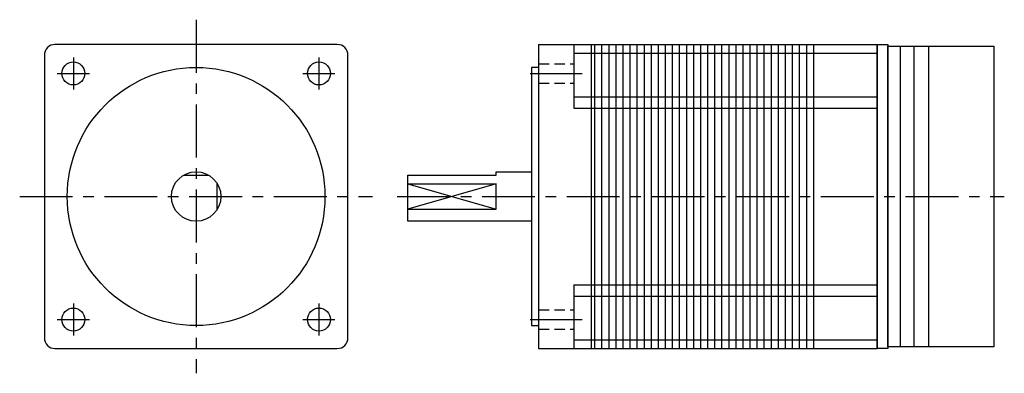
# Model space of a CAD drawing. Extents: x -50 to 229, y -50 to 50.
import ezdxf

# ---------------------------------------------------------------- set-up
doc = ezdxf.new("R2010")
doc.units = 0
doc.header["$LTSCALE"] = 12
doc.header["$MEASUREMENT"] = 0
doc.linetypes.add('CENTER', pattern=[2, 1.25, -0.25, 0.25, -0.25])
doc.linetypes.add('HIDDEN', pattern=[0.375, 0.25, -0.125])
doc.layers.get('0').update_dxf_attribs({"linetype": 'CONTINUOUS'})
doc.layers.add('CENTER', color=1, linetype='CENTER')
doc.layers.add('HIDDEN', color=7, linetype='HIDDEN')

msp = doc.modelspace()

# ---------------------------------------------------------------- linework, layer by layer
for p, q in [((97, 43), (97, -43)), ((97, 43), (193, 43)), ((107, 43), (107, 25)), ((112, -43), (112, 43)), ((113, -43), (113, 43)), ((115, -43), (115, 43)), ((117, -43), (117, 43)), ((119, -43), (119, 43)), ((121, -43), (121, 43)), ((123, -43), (123, 43)), ((125, -43), (125, 43)), ((127, -43), (127, 43)), ((129, -43), (129, 43)), ((131, -43), (131, 43)), ((133, -43), (133, 43)), ((135, -43), (135, 43)), ((137, -43), (137, 43)), ((139, -43), (139, 43)), ((141, -43), (141, 43)), ((143, -43), (143, 43)), ((145, -43), (145, 43)), ((147, -43), (147, 43)), ((149, -43), (149, 43)), ((151, -43), (151, 43)), ((153, -43), (153, 43)), ((155, -43), (155, 43)), ((157, -43), (157, 43)), ((159, -43), (159, 43)), ((161, -43), (161, 43)), ((163, -43), (163, 43)), ((165, -43), (165, 43)), ((167, -43), (167, 43)), ((169, -43), (169, 43)), ((171, -43), (171, 43)), ((173, -43), (173, 43)), ((175, -43), (175, 43)), ((193, 43), (193, -43)), ((107, 40.5), (193, 40.5)), ((107, 28.2), (193, 28.2)), ((107, 25), (193, 25)), ((-3.61, 6), (3.61, 6)), ((6, -3.61), (6, 3.61)), ((60, 3.61), (85, 3.61)), ((60, 3.61), (85, -3.61)), ((85, 3.61), (60, -3.61)), ((85, -3.61), (85, 3.61)), ((60, -3.61), (85, -3.61)), ((107, -25), (193, -25)), ((107, -25), (107, -43)), ((107, -28.2), (193, -28.2)), ((107, -40.5), (193, -40.5)), ((97, -43), (193, -43))]:
    msp.add_line(p, q)
msp.add_lwpolyline([(-43, 40), (-43, -40, 0.414214), (-40, -43), (40, -43, 0.414214), (43, -40), (43, 40, 0.414214), (40, 43), (-40, 43, 0.414214)], format="xyb", close=True)
for points in [[(193, 43), (196, 43), (196, -43), (193, -43)], [(196, 42.5), (226, 42.5), (226, -42.5), (196, -42.5)], [(196, 42.5), (199.5, 42.5), (199.5, -42.5), (196, -42.5)], [(203.5, 42.5), (207.5, 42.5), (207.5, -42.5), (203.5, -42.5)]]:
    msp.add_lwpolyline(points, close=True)
for points in [[(97, 36.51), (95, 36.51), (95, -36.51), (97, -36.51)], [(95, -7), (60, -7), (60, 6), (85, 6), (85, 7), (95, 7)]]:
    msp.add_lwpolyline(points)
for centre, radius in [((-34.8, 34.8), 3.25), ((0, 0), 36.51), ((34.8, 34.8), 3.25), ((0, 0), 7), ((-34.8, -34.8), 3.25), ((34.8, -34.8), 3.25)]:
    msp.add_circle(centre, radius)
at = {"layer": 'CENTER'}
for p, q in [((0, 50), (0, -50)), ((-34.8, 39.34), (-34.8, 30.26)), ((34.8, 39.34), (34.8, 30.26)), ((-39.34, 34.8), (-30.26, 34.8)), ((30.26, 34.8), (39.34, 34.8)), ((94.66, 34.8), (109.34, 34.8)), ((-50, 0), (50, 0)), ((57, 0), (229, 0)), ((-34.8, -30.26), (-34.8, -39.34)), ((34.8, -30.26), (34.8, -39.34)), ((-39.34, -34.8), (-30.26, -34.8)), ((30.26, -34.8), (39.34, -34.8)), ((94.66, -34.8), (109.34, -34.8))]:
    msp.add_line(p, q, dxfattribs=at)
at = {"layer": 'HIDDEN'}
for p, q in [((97, 37.55), (107, 37.55)), ((97, 32.05), (107, 32.05)), ((97, -32.05), (107, -32.05)), ((97, -37.55), (107, -37.55))]:
    msp.add_line(p, q, dxfattribs=at)

doc.saveas('drawing.dxf')
